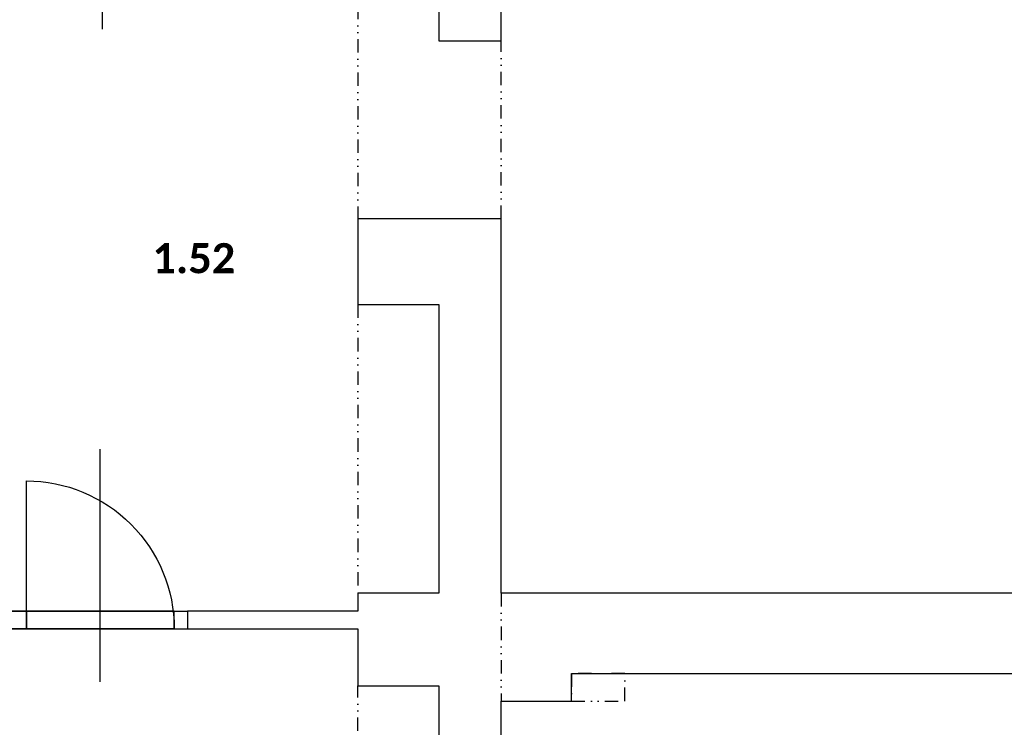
# Model space of a CAD drawing. Header units: millimetres. Extents: x -16871 to 82323, y -2942 to 27689.
# Tile 8 of 25: x 6402 to 11930, y 14242 to 18213. Entities that reach past the tile are written whole.
import ezdxf
from ezdxf.enums import TextEntityAlignment as Align

# ---------------------------------------------------------------- set-up
doc = ezdxf.new("R2010")
doc.units = ezdxf.units.MM
doc.linetypes.add('DIVIDE2', pattern=[0.625, 0.25, -0.125, 0, -0.125, 0, -0.125])
for name, color, linetype in [('A-Door-G', 9, 'Continuous'), ('A-Room-T', 3, 'Continuous'), ('A-Wall-Abov', 9, 'DIVIDE2'), ('A-Wall-G', 9, 'Continuous'), ('A-Window-G', 9, 'Continuous'), ('A-WindowAssy-G', 9, 'Continuous')]:
    doc.layers.add(name, color=color, linetype=linetype)
doc.styles.add('RoomTag', font='calibrib.ttf')

# ---------------------------------------------------------------- blocks, each defined once
blk = doc.blocks.new('AreaLabel1')
at = {"style": 'RoomTag'}
blk.add_attdef('AreaOBJ:Label', text='', height=1.5, dxfattribs=at).set_placement((0, 0), align=Align.MIDDLE_CENTER)
blk = doc.blocks.new('osa1K')
at = {"linetype": 'ByBlock'}
blk.add_lwpolyline([(0, -250), (0, 850)], dxfattribs=at)
for points in [[(-350, 0), (-350, -0.0001)], [(350, 0), (350, -0.0001)]]:
    blk.add_lwpolyline(points)
blk = doc.blocks.new('dvojsklo')
at = {"linetype": 'ByBlock'}
for p, q in [((500, 25), (-500, 25)), ((-500, -25), (500, -25))]:
    blk.add_line(p, q, dxfattribs=at)
blk = doc.blocks.new('sklo')
for p, q in [((0, 25), (1145, 25)), ((0, -25), (1145, -25))]:
    blk.add_line(p, q)
blk = doc.blocks.new('1KSwing')
at = {"linetype": 'ByBlock'}
blk.add_lwpolyline([(400, 0), (400, 800, 0.414214), (-400, 0)], format="xyb", dxfattribs=at)

msp = doc.modelspace()

# ---------------------------------------------------------------- linework, layer by layer
at = {"layer": 'A-Wall-Abov', "linetype": 'DIVIDE2', "lineweight": -3, "ltscale": 300}
for p, q in [((8300, 18855), (8300, 17095)), ((9105, 17095), (9105, 18095)), ((8300, 16615), (8300, 14995)), ((9105, 14995), (9105, 14390)), ((9500, 14545), (9500, 14390)), ((9800, 14545), (9500, 14545)), ((9800, 14390), (9800, 14545)), ((8300, 11970), (8300, 14475)), ((9500, 14390), (9800, 14390))]:
    msp.add_line(p, q, dxfattribs=at)
at = {"layer": 'A-Wall-G', "linetype": 'Continuous', "lineweight": -3, "ltscale": 300}
for p, q in [((8755, 18855), (8755, 18095)), ((9105, 18095), (9105, 18855)), ((8755, 18095), (9105, 18095)), ((9105, 17095), (8300, 17095)), ((8300, 17095), (8300, 16615)), ((9105, 14995), (9105, 17095)), ((8300, 16615), (8755, 16615)), ((8755, 16615), (8755, 14995)), ((8755, 14995), (8300, 14995)), ((8300, 14995), (8300, 14895)), ((9500, 14995), (9105, 14995)), ((12030, 14995), (9500, 14995)), ((7345, 14895), (7345, 14795)), ((8300, 14895), (7345, 14895)), ((7345, 14795), (8300, 14795)), ((8300, 14795), (8300, 14475)), ((9500, 14545), (12030, 14545)), ((9500, 14390), (9500, 14545)), ((8300, 14475), (8755, 14475)), ((8755, 14475), (8755, 14060)), ((9105, 14390), (9500, 14390)), ((9105, 14060), (9105, 14390))]:
    msp.add_line(p, q, dxfattribs=at)
at = {"layer": 'A-WindowAssy-G', "linetype": 'Continuous', "lineweight": -3, "ltscale": 300}
for p, q in [((6005, 14895), (7345, 14895)), ((6440, 14895), (6440, 14795)), ((7270, 14795), (7270, 14895)), ((7345, 14895), (7345, 14795)), ((6005, 14795), (7345, 14795))]:
    msp.add_line(p, q, dxfattribs=at)

# ---------------------------------------------------------------- block references
at = {"layer": 'A-Door-G', "linetype": 'Continuous', "lineweight": -3, "ltscale": 300, "xscale": 1.2, "yscale": 1.2, "rotation": 180}
msp.add_blockref('osa1K', (6865, 19180), dxfattribs=at)
at = {"layer": 'A-Room-T', "linetype": 'Continuous', "lineweight": -3, "ltscale": 300}
ref = msp.add_blockref('AreaLabel1', (7380, 16875), dxfattribs=dict(at, xscale=112.5, yscale=112.5, zscale=112.5))
ref.add_attrib('AreaOBJ:Label', '1.52', dxfattribs={"layer": '0', "color": 0, "height": 168.75, "style": 'RoomTag'}).set_placement((7380, 16875), align=Align.MIDDLE_CENTER)
at = {"layer": 'A-Window-G', "linetype": 'Continuous', "lineweight": -3, "ltscale": 300, "extrusion": (0, 0, -1), "zscale": -1}
for name, p, xscale, yscale in [('osa1K', (-6855, 14795), 1.185714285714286, 1.185714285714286), ('1KSwing', (-6855, 14795), 1.0375, 1.0375), ('dvojsklo', (-6675, 14845), 1.189999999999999, 2), ('sklo', (-7270, 14845, -2427.5), 1.039301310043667, 2), ('dvojsklo', (-6855, 14845), 0.83, 2), ('sklo', (-7270, 14845), 0.7248908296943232, 2)]:
    msp.add_blockref(name, p, dxfattribs=dict(at, xscale=xscale, yscale=yscale))

doc.saveas('drawing.dxf')
